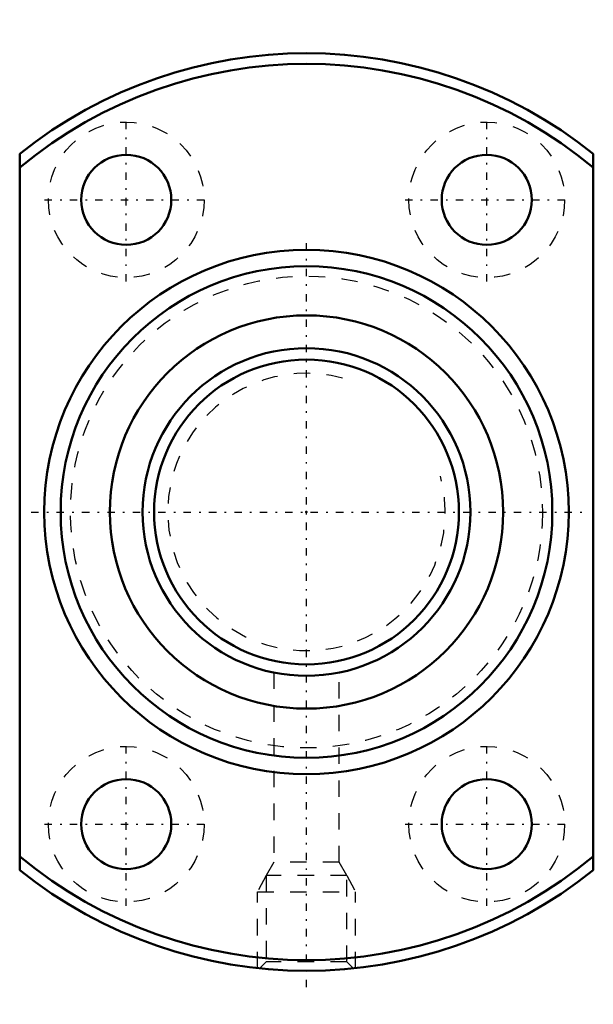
# Model space of a CAD drawing. Header units: millimetres. Extents: x -17.5 to 17.5, y -30 to 30.
import ezdxf

# ---------------------------------------------------------------- set-up
doc = ezdxf.new("R2010")
doc.units = ezdxf.units.MM
doc.linetypes.add('Center', pattern=[1.5, 0.45, -0.5, 0.05, -0.5])
doc.linetypes.add('Dashed', pattern=[2, 1, -1])
for name, color, linetype, lineweight in [('2d ConnectionPoints', 7, 'Continuous', 50), ('AM_0', 7, 'Continuous', 50), ('AM_5', 3, 'Continuous', 25), ('AM_7', 7, 'Center', 25), ('AM_9', 6, 'Dashed', 25)]:
    doc.layers.add(name, color=color, linetype=linetype, lineweight=lineweight)

# ---------------------------------------------------------------- blocks, each defined once
blk = doc.blocks.new('1_DK_2004_3RR0Nut_0_in_DK2004_3RRG1_52LC0_000_2')
at = {"layer": 'AM_0'}
for p, q in [((-17.5, -21.857), (-17.5, 21.857)), ((17.5, 21.857), (17.5, -21.857))]:
    blk.add_line(p, q, dxfattribs=at)
for centre, radius in [((-11, 19.053), 2.75), ((11, 19.053), 2.75), ((0, 0), 16), ((0, 0), 15), ((0, 0), 12), ((-11, -19.053), 2.75), ((11, -19.053), 2.75)]:
    blk.add_circle(centre, radius, dxfattribs=at)
for radius, start, end in [(28, 51.31781, 128.68219), (27.35, 50.21909, 129.78091), (27.35, 230.21909, 309.78091), (28, 231.31781, 308.68219)]:
    blk.add_arc((0, 0), radius, start, end, dxfattribs=at)
at = {"layer": 'AM_5', "linetype": 'Dashed'}
for p, q in [((-2.459, -22.18), (-3, -23.18)), ((2.459, -22.18), (3, -23.18)), ((-3, -27.839), (-3, -23.18)), ((-3, -23.18), (3, -23.18)), ((3, -27.839), (3, -23.18))]:
    blk.add_line(p, q, dxfattribs=at)
at = {"layer": 'AM_7'}
for p, q in [((-11, 14.065), (-11, 24.04)), ((11, 14.065), (11, 24.04)), ((-15.988, 19.053), (-6.013, 19.053)), ((6.012, 19.053), (15.988, 19.053)), ((0, -29), (0, 16.8)), ((-16.8, 0), (16.8, 0)), ((-11, -24.04), (-11, -14.065)), ((11, -24.04), (11, -14.065)), ((-15.988, -19.053), (-6.013, -19.053)), ((6.012, -19.053), (15.988, -19.053))]:
    blk.add_line(p, q, dxfattribs=at)
at = {"layer": 'AM_9'}
for p, q in [((-2, -9.799), (-2, -21.38)), ((2, -21.38), (2, -9.798)), ((-2, -21.38), (-2.459, -22.18)), ((2, -21.38), (-2, -21.38)), ((2.459, -22.18), (2, -21.38)), ((2.459, -22.18), (-2.459, -22.18)), ((-2.459, -22.18), (-2.459, -27.459)), ((2.459, -27.459), (2.459, -22.18)), ((-2.459, -27.459), (-2.85, -27.85)), ((2.459, -27.459), (-2.459, -27.459)), ((2.85, -27.85), (2.459, -27.459))]:
    blk.add_line(p, q, dxfattribs=at)
for centre, radius in [((-11, 19.053), 4.75), ((11, 19.053), 4.75), ((0, 0), 14.4), ((-11, -19.053), 4.75), ((11, -19.053), 4.75)]:
    blk.add_circle(centre, radius, dxfattribs=at)
blk = doc.blocks.new('2_DK_2004_3RR05200_Shaft_0_in_DK2004_3RRG1_52LC0_000_2')
at = {"layer": 'AM_0'}
for radius in [10, 9.3]:
    blk.add_circle((0, 0), radius, dxfattribs=at)
at = {"layer": 'AM_5', "linetype": 'Dashed'}
blk.add_arc((0, 0), 8.466, 75, 15, dxfattribs=at)

msp = doc.modelspace()

# ---------------------------------------------------------------- linework, layer by layer
at = {"layer": '2d ConnectionPoints'}
msp.add_point((0, 0), dxfattribs=at)
msp.add_point((0, 0), dxfattribs=at)

# ---------------------------------------------------------------- block references
for name in ['1_DK_2004_3RR0Nut_0_in_DK2004_3RRG1_52LC0_000_2', '2_DK_2004_3RR05200_Shaft_0_in_DK2004_3RRG1_52LC0_000_2']:
    msp.add_blockref(name, (0, 0))

doc.saveas('drawing.dxf')
